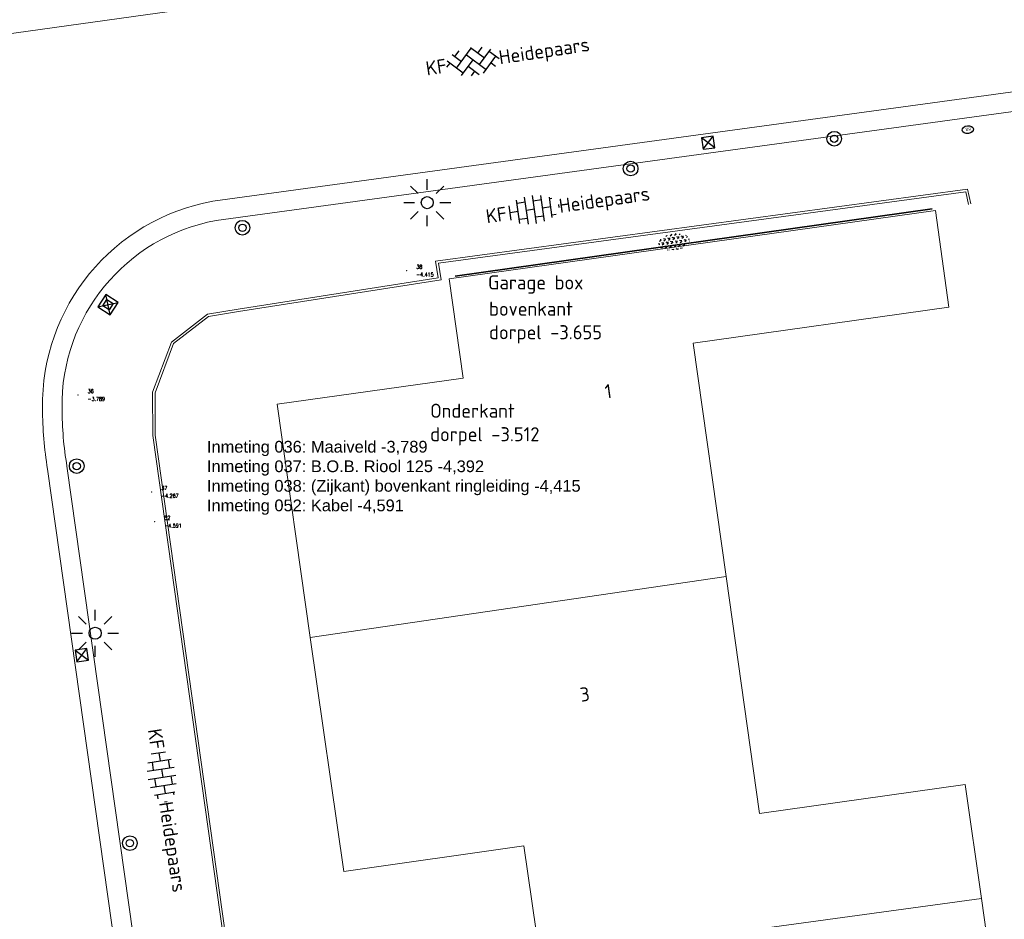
# Model space of a CAD drawing. Header units: metres. Extents: x 102746 to 103541, y 468531 to 469408.
# Tile 24 of 87: x 103110 to 103135, y 468766 to 468789. Entities that reach past the tile are written whole.
import ezdxf
from ezdxf.enums import TextEntityAlignment as Align

# ---------------------------------------------------------------- set-up
doc = ezdxf.new("R2010")
doc.units = ezdxf.units.M
doc.linetypes.add('VH-OPSLUITBAND_60X200', pattern=[12, 6, -2, 2, -2])
doc.layers.get('0').update_dxf_attribs({"lineweight": 25})
for name, color, linetype, lineweight in [('B-RO-GR-SIERPLANTSOEN-S', 90, 'Continuous', 25), ('B-RO-IE-MEUBILAIR_WEGMEUBILAIR-S', 7, 'Continuous', 25), ('B-RO-IE-MEUBILAIR_WEGMEUBILAIR_LICHTMAST-S', 7, 'Continuous', 25), ('B-RO-OG-BEBOUWING-G', 7, 'Continuous', 35), ('B-RO-OG-BGT-G', 253, 'Continuous', 13), ('B-RO-RI-HWA_KOLK-S', 150, 'Continuous', 25), ('B-RO-VH-GOOT-G', 170, 'Continuous', 18), ('B-RO-VH-KANTOPSLUITING_ACHTERKANTBAND-G', 253, 'Continuous', 18), ('B-RO-VH-KANTOPSLUITING_OPSLUITBAND_60X200-G', 150, 'VH-OPSLUITBAND_60X200', 18), ('B-RO-VH-VERHARDING_BETONSTRAATSTEEN-S', 252, 'Continuous', 25), ('CALQUE_PTTOPO_ALT', 7, 'Continuous', 0), ('CALQUE_PTTOPO_MAT', 7, 'Continuous', 0), ('PTTOPO', 7, 'Continuous', 0), ('X-XX-AL-T18', 7, 'Continuous', 18)]:
    doc.layers.add(name, color=color, linetype=linetype, lineweight=lineweight)
doc.styles.add('ARIAL', font='arial.ttf')
doc.styles.add('NLCS-ISO', font='txt')
doc.styles.add('NLCS-ISO-M200-T18', font='txt', dxfattribs={"height": 0.36})
doc.styles.add('Style-STANDARD', font='STANDARD.shx')

# ---------------------------------------------------------------- blocks, each defined once
blk = doc.blocks.new('B-SIE-WEG_LICHTMAST_SPOT-SO')
for p, q in [((-8.731149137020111e-10, 1.624763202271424), (-2.91038304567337e-10, 3.000000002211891)), ((-2.121320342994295, 2.121320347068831), (-1.148881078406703, 1.148881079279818)), ((1.148881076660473, 1.148881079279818), (2.121320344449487, 2.121320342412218)), ((-3.000000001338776, 4.656612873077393e-09), (-1.624763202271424, 2.328306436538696e-09)), ((-2.121320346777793, -2.121320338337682), (-1.148881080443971, -1.148881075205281)), ((1.148881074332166, -1.148881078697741), (2.12132034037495, -2.121320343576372)), ((1.624763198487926, -1.746229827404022e-09), (2.99999999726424, -1.164153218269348e-09)), ((-3.783497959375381e-09, -2.999999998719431), (-2.91038304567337e-09, -1.624763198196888))]:
    blk.add_line(p, q)
blk.add_circle((0, 0), 0.7698654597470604)
at = {"style": 'NLCS-ISO'}
blk.add_attdef('TYPE', text='', height=1.8, dxfattribs=at).set_placement((-2.91038304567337e-10, 3.000000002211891), align=Align.BOTTOM_CENTER)
blk = doc.blocks.new('SVH-BSS_KEIFORMAAT_KEPER_KL-SO')
for p, q in [((-2.227386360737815, -0.7424621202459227), (-2.461364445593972e-13, 1.484924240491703)), ((-2.227386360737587, 0.7424621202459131), (-1.567820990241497, 1.402027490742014)), ((-0.09998502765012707, 1.584909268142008), (1.484924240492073, -2.322309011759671e-13)), ((0.742462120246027, 0.7424621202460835), (1.404576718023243, 1.404576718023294)), ((-3.43788558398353, -0.4680371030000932), (-2.969848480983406, 3.774758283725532e-14)), ((-3.307551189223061, 0.3377027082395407), (-1.484924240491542, -1.484924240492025)), ((-2.519732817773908, 1.034808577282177), (-1.484924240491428, -2.748912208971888e-13)), ((-1.773950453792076, -1.773950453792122), (2.086109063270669e-13, 2.082778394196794e-13)), ((-0.7424621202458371, 0.7424621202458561), (1.484924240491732, -1.48492424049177)), ((0.7424621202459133, -0.7424621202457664), (2.463847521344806, 0.9789232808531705)), ((1.058390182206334, -1.911458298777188), (2.969848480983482, 9.325873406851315e-15)), ((2.227386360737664, 0.7424621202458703), (3.310004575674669, -0.3401560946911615)), ((-0.7424621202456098, -0.7424621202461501), (0.5036314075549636, -1.988555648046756)), ((2.227386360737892, -0.7424621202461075), (2.720216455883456, -1.235292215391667)), ((-0.5150548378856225, -1.999979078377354), (9.492406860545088e-14, -1.484924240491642))]:
    blk.add_line(p, q)
at = {"style": 'NLCS-ISO'}
blk.add_attdef('FORMAAT', text='', height=1.8, dxfattribs=at).set_placement((-3.471395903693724, -0.2340185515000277), align=Align.MIDDLE_RIGHT)
blk.add_attdef('KLEUR', text='', height=1.8, dxfattribs=at).set_placement((3.318214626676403, -0.215048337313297), align=Align.MIDDLE_LEFT)
at = {"style": 'NLCS-ISO', "flags": 1}
blk.add_attdef('FUNCTIE', text='', height=1.8, dxfattribs=at).set_placement((0.1159930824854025, -3.584775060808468), align=Align.MIDDLE_CENTER)
blk = doc.blocks.new('SVH-BSS_KEIFORMAAT_HALFST_KL-SO')
for p, q in [((-2.099999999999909, -1.587293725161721), (-2.099999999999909, 1.416210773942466)), ((-1.049999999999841, -1.832032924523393), (-1.049999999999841, 1.660949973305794)), ((1.13686837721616e-13, -1.881463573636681), (1.13686837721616e-13, 1.71038062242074)), ((1.050000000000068, -1.753045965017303), (1.050000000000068, 1.581963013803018)), ((-3.149999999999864, -1.002284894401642), (-3.149999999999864, 0.8312019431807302)), ((-3.149999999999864, 0), (-2.099999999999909, 0)), ((-2.100000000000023, 1.049999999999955), (-1.050000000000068, 1.049999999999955)), ((-1.049999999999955, 0), (0, 0)), ((-1.13686837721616e-13, 1.049999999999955), (1.049999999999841, 1.049999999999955)), ((1.049999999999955, 0), (2.099999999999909, 0)), ((2.100000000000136, -1.39547945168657), (2.100000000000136, 1.224396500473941)), ((2.099999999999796, 1.049999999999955), (2.405710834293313, 1.049999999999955)), ((3.150000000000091, -0.2628407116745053), (3.150000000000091, 0.09175776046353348)), ((3.149999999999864, 0), (3.162673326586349, 0)), ((-2.100000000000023, -1.050000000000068), (-1.050000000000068, -1.050000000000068)), ((-1.13686837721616e-13, -1.050000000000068), (1.049999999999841, -1.050000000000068)), ((2.099999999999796, -1.050000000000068), (2.638053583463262, -1.050000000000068))]:
    blk.add_line(p, q)
at = {"style": 'NLCS-ISO'}
blk.add_attdef('FORMAAT', text='', height=1.8, dxfattribs=at).set_placement((-3.623289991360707, -0.08554147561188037), align=Align.MIDDLE_RIGHT)
blk.add_attdef('KLEUR', text='', height=1.8, dxfattribs=at).set_placement((3.166509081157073, -0.08554147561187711), align=Align.MIDDLE_LEFT)
at = {"style": 'NLCS-ISO', "flags": 1}
blk.add_attdef('FUNCTIE', text='', height=1.8, dxfattribs=at).set_placement((0.1159930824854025, -3.584775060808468), align=Align.MIDDLE_CENTER)
blk = doc.blocks.new('B-SRI-KOLK_STRAAT_300X300-SO')
for p, q in [((-0.7500000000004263, 2.842170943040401e-13), (0.7499999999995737, 1.500000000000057)), ((0.7499999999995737, 2.842170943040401e-13), (-0.7500000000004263, 1.500000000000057))]:
    blk.add_line(p, q)
at = {"flags": 128}
blk.add_lwpolyline([(-0.7500000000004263, 2.842170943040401e-13), (0.7499999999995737, 2.842170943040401e-13), (0.7499999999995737, 1.500000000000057), (-0.7500000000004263, 1.500000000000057)], close=True, dxfattribs=at)
blk = doc.blocks.new('SIE-WEG_PAAL_BETON')
for centre, radius in [((4.999940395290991e-05, 1.164153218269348e-13), 0.1875), ((4.999999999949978e-05, 1.164153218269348e-13), 0.09375)]:
    blk.add_circle(centre, radius)
blk = doc.blocks.new('SIE-WEG_STRAATPOT_BRANDKRAAN-SO')
blk.add_ellipse((-4.547473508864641e-16, 0), major_axis=(-0.7288689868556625, 1.338866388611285e-16), ratio=0.6859943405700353)
at = {"style": 'NLCS-ISO'}
blk.add_text('BR', height=0.4, dxfattribs=at).set_placement((-0.2979630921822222, -0.1529624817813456))
blk = doc.blocks.new('SIE-WEG_PAAL_KUNSTSTOF')
for p, q in [((-0.1875, 0.1875000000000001), (0.1875, -0.1875000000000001)), ((0.1875, 0.1875000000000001), (-0.1875, -0.1875000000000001))]:
    blk.add_line(p, q)
at = {"flags": 128}
for points in [[(-0.1875, -0.1875000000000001), (0.1875, -0.1875000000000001), (0.1875, 0.1875000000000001), (-0.1875, 0.1875000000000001)], [(-0.09374999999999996, 0.09375000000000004), (0.09421698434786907, 0.09375000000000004), (0.09421698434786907, -0.09421583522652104), (-0.09374999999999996, -0.09421583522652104)]]:
    blk.add_lwpolyline(points, close=True, dxfattribs=at)
blk = doc.blocks.new('SGR-SIERPLANTSOEN-SO')
at = {"ltscale": 0.1}
h = blk.add_hatch(dxfattribs=at)
h.set_pattern_fill('GR-SIERPLANTSOEN', color=256, scale=0.1, style=0, pattern_type=2)
h.set_pattern_definition([(30, (-2.066961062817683, -1.090504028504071), (0.2886752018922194, 0.4999998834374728), [0.2, -0.8]), (90, (-1.980358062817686, -1.140504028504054), (-0.288675, 0.5), [0.2, -0.8]), (150, (-1.893755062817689, -1.090504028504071), (-0.5773502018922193, 1.165625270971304e-07), [0.2, -0.8])])
edge = h.paths.add_edge_path()
edge.add_ellipse((0, 0), major_axis=(1.980358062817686, 0), ratio=0.5254120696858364, start_angle=0, end_angle=360, ccw=False)
at = {"ltscale": 0.1, "style": 'NLCS-ISO'}
blk.add_attdef('TYPE', text='', height=0.5, dxfattribs=at).set_placement((3.470943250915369, -0.01606055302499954), align=Align.MIDDLE_CENTER)
blk = doc.blocks.new('PTTOPO')
at = {"layer": 'PTTOPO'}
blk.add_point((0, 0), dxfattribs=at)
at = {"layer": 'CALQUE_PTTOPO_ALT', "style": 'Style-STANDARD', "width": 0.8}
blk.add_attdef('ALT', text='', height=0.09999999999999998, dxfattribs=at).set_placement((0.25, -0.1), align=Align.MIDDLE_LEFT)
at = {"layer": 'CALQUE_PTTOPO_MAT', "style": 'Style-STANDARD', "width": 0.8}
blk.add_attdef('MAT', text='', height=0.09999999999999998, dxfattribs=at).set_placement((0.25, 0.1), align=Align.MIDDLE_LEFT)

msp = doc.modelspace()

# ---------------------------------------------------------------- linework, layer by layer
at = {"layer": 'B-RO-OG-BEBOUWING-G', "linetype": 'Continuous'}
msp.add_polyline3d([(103133.484001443, 468784.21247944, -2.1034542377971), (103121.291006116, 468782.488960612, -2.03200780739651)], dxfattribs=at)
at = {"layer": 'B-RO-OG-BGT-G', "color": 252, "flags": 128}
for points in [[(103128.218, 468774.812), (103127.377, 468780.781), (103133.912, 468781.702), (103133.564, 468784.173), (103121.138, 468782.422), (103121.496, 468779.886), (103116.737, 468779.215), (103117.588, 468773.252)], [(103117.588, 468773.252), (103118.442, 468767.27), (103123.048, 468767.927), (103123.46, 468765.037), (103134.739, 468766.58), (103134.328, 468769.493), (103129.072, 468768.753), (103128.218, 468774.812)], [(103134.739, 468766.58), (103123.46, 468765.037), (103121.839, 468764.809), (103122.264, 468761.798), (103119.331, 468761.385), (103120.21, 468755.149), (103130.698, 468756.687), (103130.15, 468760.579), (103131.593, 468760.783), (103131.298, 468762.874), (103135.184, 468763.422)]]:
    msp.add_lwpolyline(points, close=True, dxfattribs=at)
at = {"layer": 'B-RO-VH-GOOT-G', "linetype": 'Continuous', "elevation": -3.7728470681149}
msp.add_lwpolyline([(103136.5758719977, 468792.4104249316), (103104.736050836, 468787.9734818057), (103106.0110357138, 468779.1282724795), (103108.5266580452, 468761.7910166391), (103109.2747828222, 468756.3120521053), (103110.921831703, 468743.9457883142)], dxfattribs=at)
at = {"layer": 'B-RO-VH-GOOT-G', "linetype": 'Continuous', "elevation": -3.86673402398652}
for points in [[(103116.1028028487, 468740.4936237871), (103110.8728658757, 468777.5593069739, -0.03998559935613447), (103110.7420359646, 468779.1053263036, -0.3674671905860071), (103115.0995367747, 468784.4065602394), (103137.2287107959, 468787.4315438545)], [(103116.6695749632, 468740.0733481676), (103111.367106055, 468777.6352290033, -0.04022879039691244), (103111.2420179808, 468779.1105591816, -0.3670249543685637), (103115.1780809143, 468783.9126470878), (103137.2964293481, 468786.9361508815)]]:
    msp.add_lwpolyline(points, format="xyb", dxfattribs=at)
at = {"layer": 'B-RO-VH-KANTOPSLUITING_ACHTERKANTBAND-G', "linetype": 'Continuous', "elevation": -3.726078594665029}
msp.add_lwpolyline([(103134.473580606, 468784.337525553), (103134.385763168, 468784.71682667), (103120.791406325, 468782.87124122), (103120.860151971, 468782.4464299), (103115.740442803, 468781.644819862), (103114.96310368, 468781.515713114), (103114.041509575, 468780.80548702), (103113.558372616, 468779.521953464), (103113.565197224, 468778.419135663), (103115.679733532, 468763.398388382), (103117.299579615, 468751.981136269), (103119.360036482, 468736.57994871), (103117.41586956, 468736.335422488), (103118.448873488, 468728.975740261), (103118.674637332, 468727.339276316), (103115.589938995, 468726.881562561), (103115.310824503, 468729.0655851)], dxfattribs=at)
at = {"layer": 'B-RO-VH-KANTOPSLUITING_OPSLUITBAND_60X200-G', "linetype": 'Continuous'}
msp.add_polyline3d([(103134.4151268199, 468784.3239920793, -3.726078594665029), (103134.3396445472, 468784.6500151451, -3.72657433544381), (103120.8604682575, 468782.8200667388, -3.76552415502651), (103120.9290155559, 468782.396481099, -3.77739434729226), (103115.7499989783, 468781.5855851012, -3.82327664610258), (103114.9877958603, 468781.4589922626, -3.81509383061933), (103114.0916515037, 468780.7683790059, -3.79635506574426), (103113.61844022, 468779.5112146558, -3.80222208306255), (103113.6251712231, 468778.4235228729, -3.7931152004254), (103115.7391431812, 468763.4067844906, -3.80616193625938), (103117.3590181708, 468751.9893286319, -3.84158362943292), (103119.4275258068, 468736.5279644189, -3.80548727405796), (103117.4837473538, 468736.2834870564, -3.77701844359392), (103118.5083008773, 468728.9840101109, -3.73465189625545), (103118.7421908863, 468727.2886431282, -3.67901871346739), (103115.538184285, 468726.8132261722, -3.64853546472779), (103115.2513085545, 468729.0579790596, -3.64482998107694)], dxfattribs=at)

# ---------------------------------------------------------------- block references
at = {"layer": 'B-RO-GR-SIERPLANTSOEN-S', "xscale": 0.2, "yscale": 0.2, "zscale": 0.2, "rotation": 7.963653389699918}
msp.add_blockref('SGR-SIERPLANTSOEN-SO', (103126.8870469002, 468783.3640595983), dxfattribs=at)
at = {"layer": 'B-RO-IE-MEUBILAIR_WEGMEUBILAIR-S'}
for p in [(103130.979, 468786.005, -3.79), (103125.775, 468785.242, -3.738), (103115.853, 468783.729, -3.656), (103111.617, 468777.635, -3.732)]:
    msp.add_blockref('SIE-WEG_PAAL_BETON', p, dxfattribs=at)
at = {"layer": 'B-RO-IE-MEUBILAIR_WEGMEUBILAIR-S', "xscale": 0.2, "yscale": 0.2, "zscale": 0.2, "rotation": 7.090986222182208}
msp.add_blockref('SIE-WEG_STRAATPOT_BRANDKRAAN-SO', (103134.395, 468786.238, -3.784), dxfattribs=at)
at = {"layer": 'B-RO-IE-MEUBILAIR_WEGMEUBILAIR-S'}
for name, p, rotation in [('SIE-WEG_PAAL_KUNSTSTOF', (103112.417, 468781.764), 147.7073543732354), ('SIE-WEG_PAAL_BETON', (103112.976, 468767.996, -3.762), 5.793503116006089)]:
    msp.add_blockref(name, p, dxfattribs=dict(at, rotation=rotation))
at = {"layer": 'B-RO-IE-MEUBILAIR_WEGMEUBILAIR_LICHTMAST-S', "xscale": 0.2, "yscale": 0.2, "zscale": 0.2}
for p in [(103120.577, 468784.371, -3.789), (103112.088, 468773.363, -3.831)]:
    msp.add_blockref('B-SIE-WEG_LICHTMAST_SPOT-SO', p, dxfattribs=at)
at = {"layer": 'B-RO-RI-HWA_KOLK-S', "xscale": 0.2, "yscale": 0.2, "zscale": 0.2}
for p, rotation in [((103127.7764165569, 468785.7544604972, -3.86673402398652), 7.783896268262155), ((103111.5998797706, 468772.7786493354, -3.86673402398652), 278.0351351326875)]:
    msp.add_blockref('B-SRI-KOLK_STRAAT_300X300-SO', p, dxfattribs=dict(at, rotation=rotation))
at = {"layer": 'B-RO-VH-VERHARDING_BETONSTRAATSTEEN-S', "xscale": 0.2, "yscale": 0.2, "zscale": 0.2}
for name, p, rotation in [('SVH-BSS_KEIFORMAAT_KEPER_KL-SO', (103121.7465652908, 468788.0251288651), 8.548950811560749), ('SVH-BSS_KEIFORMAAT_HALFST_KL-SO', (103123.3173626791, 468784.2121638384), 8.126947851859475), ('SVH-BSS_KEIFORMAAT_HALFST_KL-SO', (103113.8149008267, 468769.6840054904), 278.7898913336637)]:
    msp.add_blockref(name, p, dxfattribs=dict(at, rotation=rotation)).add_auto_attribs({'FORMAAT': 'KF', 'KLEUR': 'Heidepaars'})
at = {"layer": 'PTTOPO'}
for p, values in [((103120.047337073, 468782.6315864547, -4.414583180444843), {'ALT': '-4.415', 'MAT': '38'}), ((103111.6488049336, 468779.4516334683, -3.788933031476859), {'ALT': '-3.789', 'MAT': '36'}), ((103113.529811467, 468776.9767547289, -4.26677805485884), {'ALT': '-4.267', 'MAT': '37'}), ((103113.6091188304, 468776.2136032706, -4.591378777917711), {'ALT': '-4.591', 'MAT': '52'})]:
    msp.add_blockref('PTTOPO', p, dxfattribs=at).add_auto_attribs(values)

# ---------------------------------------------------------------- texts
at = {"insert": (103114.9470029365, 468778.2813638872), "char_height": 0.3, "attachment_point": 1, "style": 'ARIAL'}
msp.add_mtext('Inmeting 036: Maaiveld -3,789^JInmeting 037: B.O.B. Riool 125 -4,392^JInmeting 038: (Zijkant) bovenkant ringleiding -4,415^JInmeting 052: Kabel -4,591^J', dxfattribs=at)
at = {"layer": 'B-RO-OG-BGT-G', "color": 252, "style": 'NLCS-ISO-M200-T18'}
for s, p in [('1', (103125.204, 468779.55)), ('3', (103124.603, 468771.803))]:
    msp.add_text(s, height=0.36, rotation=8, dxfattribs=at).set_placement(p, align=Align.MIDDLE)
at = {"layer": 'X-XX-AL-T18', "char_height": 0.36, "attachment_point": 1, "style": 'NLCS-ISO-M200-T18'}
for s, width, insert in [('Garage box', 3.825322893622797, (103122.1304573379, 468782.512644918)), ('bovenkant\\Pdorpel -3.655', 5.774526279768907, (103122.1559266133, 468781.8379034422)), ('Onderkant\\Pdorpel -3.512', 5.774526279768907, (103120.6503754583, 468779.230567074))]:
    msp.add_mtext_dynamic_manual_height_columns(s, width=width, gutter_width=1.8, heights=[0], dxfattribs=dict(at, insert=insert))

doc.saveas('drawing.dxf')
